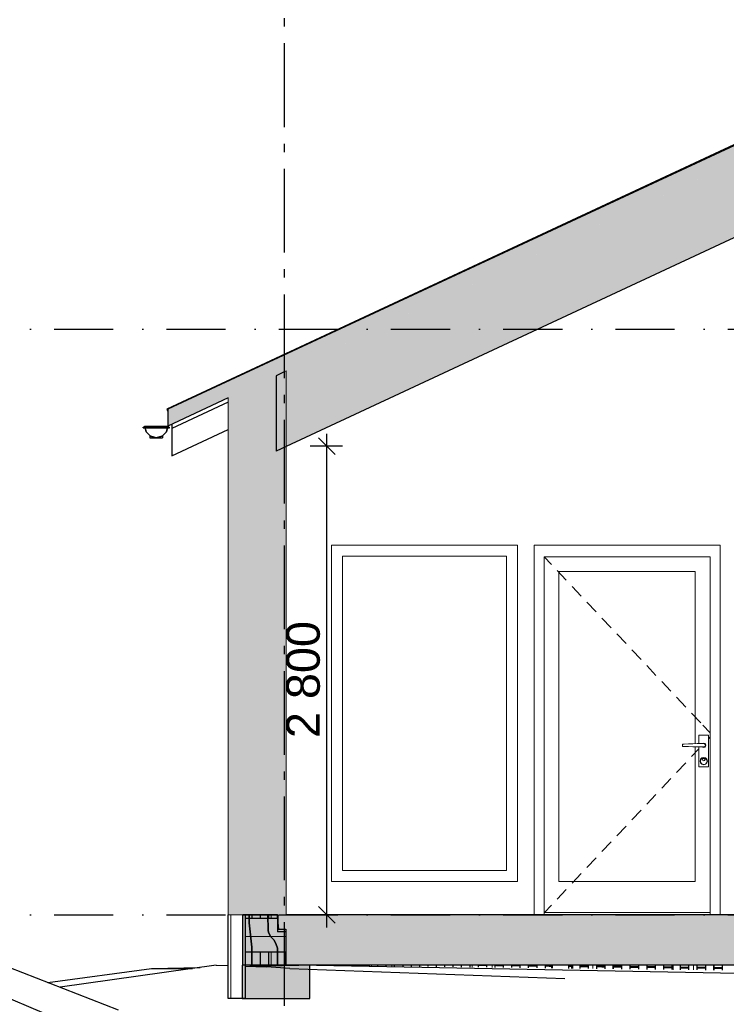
# Model space of a CAD drawing. Header units: millimetres. Extents: x 165469 to 203387225, y -6480348228 to 105421.
# Tile 51 of 67: x 203363577 to 203367795, y -6480307093 to -6480301211. Entities that reach past the tile are written whole.
import ezdxf
from ezdxf.enums import TextEntityAlignment as Align

# ---------------------------------------------------------------- set-up
doc = ezdxf.new("R2010")
doc.units = ezdxf.units.MM
doc.header["$LTSCALE"] = 0.5
doc.header["$MEASUREMENT"] = 0
for name, pattern in [('Akselinje', [1500, 1000, -200, 100, -200]), ('PLINE', [0]), ('Prikk & stiplet', [1340.555525, 705.555534, -352.777767, 0, -282.222223])]:
    doc.linetypes.add(name, pattern=pattern)
for name, color, linetype in [('0(Nye konstruksjoner)', 7, 'Continuous'), ('23-- Yttervegger (Skravur)(Nye konstruksjoner)', 7, 'Continuous'), ('23-- Yttervegger(Nye konstruksjoner)', 7, 'Continuous'), ('231- Bærende yttervegger(Nye konstruksjoner)', 7, 'Continuous'), ('25-- Dekker (Skravur)(Nye konstruksjoner)', 7, 'Continuous'), ('25-- Dekker(Nye konstruksjoner)', 7, 'Continuous'), ('251- Frittbærende dekker (Skravur)(Nye konstruksjoner)', 7, 'Continuous'), ('251- Frittbærende dekker(Nye konstruksjoner)', 7, 'Continuous'), ('26-- Yttertak (Skravur)(Nye konstruksjoner)', 7, 'Continuous'), ('26-- Yttertak(Nye konstruksjoner)', 7, 'Continuous'), ('269- Andre deler av yttertak(Nye konstruksjoner)', 7, 'Continuous'), ('711--_E__ Eksisterende terreng(Nye konstruksjoner)', 7, 'Continuous'), ('82-- Modullinjer(Nye konstruksjoner)', 7, 'Continuous'), ('842-M___1_100 Målsetting bygning(Nye konstruksjoner)', 7, 'Continuous')]:
    doc.layers.add(name, color=color, linetype=linetype)
for name, color, linetype, lineweight in [('234- Vinduer_ dører_ porter(Nye konstruksjoner)', 7, 'Continuous', 0), ('235- Utvendig kledning og overflate(Nye konstruksjoner)', 7, 'Continuous', 0), ('236- Innvendig kledning og overflate(Nye konstruksjoner)', 7, 'Continuous', 0), ('244- Vinduer_ dører_ foldevegger(Nye konstruksjoner)', 7, 'Continuous', 0)]:
    doc.layers.add(name, color=color, linetype=linetype, lineweight=lineweight)
doc.styles.add('GENERATED_STYLE_1', font='arial.ttf')
doc.styles.add('GENERATED_STYLE_2', font='arial.ttf')
doc.dimstyles.new('GENERATED_STYLE__1', dxfattribs={"dimtxt": 200, "dimasz": 95, "dimexe": 0.18, "dimexo": 1000, "dimgap": 0, "dimtad": 1, "dimdec": 0, "dimzin": 0, "dimdsep": 46, "dimtxsty": 'GENERATED_STYLE_1', "dimblk": 'ARROWHEAD_6', "dimblk1": 'ARROWHEAD_6', "dimblk2": 'ARROWHEAD_6', "dimcen": 0.09, "dimclrd": 256, "dimclre": 256, "dimclrt": 256, "dimadec": 1, "dimazin": 0, "dimtfac": 1, "dimtdec": 4, "dimtmove": 0, "dimatfit": 3, "dimfxl": 1, "dimtolj": 1, "dimtzin": 0, "dimarcsym": 0})

# ---------------------------------------------------------------- blocks, each defined once
blk = doc.blocks.new('*X173', base_point=(197219726.2, -6480347859.4))
at = {"layer": '235- Utvendig kledning og overflate(Nye konstruksjoner)', "linetype": 'PLINE'}
for p, q in [((203365166.5, -6480306688.7), (203364922.5, -6480306688.7)), ((203364922.5, -6480306688.7), (203365166.5, -6480306688.7))]:
    blk.add_line(p, q, dxfattribs=at)
blk = doc.blocks.new('*X174', base_point=(197219726.21492, -6480347859.375))
at = {"layer": '235- Utvendig kledning og overflate(Nye konstruksjoner)', "linetype": 'PLINE'}
for p, q in [((203364838.177726, -6480306559.375017), (203364838.177726, -6480307059.375)), ((203364838.177726, -6480307059.375), (203364838.177726, -6480306559.375017))]:
    blk.add_line(p, q, dxfattribs=at)
blk = doc.blocks.new('*X176', base_point=(197219726.2, -6480347859.4))
at = {"layer": '235- Utvendig kledning og overflate(Nye konstruksjoner)', "linetype": 'PLINE'}
for p, q in [((203366758.7, -6480306859.4), (203366758.7, -6480306877.2)), ((203366758.7, -6480306877.2), (203366758.7, -6480306859.4))]:
    blk.add_line(p, q, dxfattribs=at)
blk = doc.blocks.new('*X178', base_point=(197219726.21492, -6480347859.375))
at = {"layer": '235- Utvendig kledning og overflate(Nye konstruksjoner)', "linetype": 'PLINE'}
for p, q in [((203366398.584667, -6480306859.374948), (203366398.584667, -6480306872.627793)), ((203366398.584667, -6480306872.627793), (203366398.584667, -6480306859.374948))]:
    blk.add_line(p, q, dxfattribs=at)
blk = doc.blocks.new('*X181', base_point=(197219726.2, -6480347859.4))
at = {"layer": '235- Utvendig kledning og overflate(Nye konstruksjoner)', "linetype": 'PLINE'}
for p, q in [((203366278.6, -6480306859.4), (203366278.6, -6480306871.1)), ((203366278.6, -6480306871.1), (203366278.6, -6480306859.4))]:
    blk.add_line(p, q, dxfattribs=at)
blk = doc.blocks.new('*X186', base_point=(197219726.2, -6480347859.4))
at = {"layer": '235- Utvendig kledning og overflate(Nye konstruksjoner)', "linetype": 'PLINE'}
for p, q in [((203365798.4, -6480306859.4), (203365798.4, -6480306865.1)), ((203365798.4, -6480306865.1), (203365798.4, -6480306859.4))]:
    blk.add_line(p, q, dxfattribs=at)
blk = doc.blocks.new('*X187', base_point=(197219726.2, -6480347859.4))
at = {"layer": '235- Utvendig kledning og overflate(Nye konstruksjoner)', "linetype": 'PLINE'}
for p, q in [((203365678.4, -6480306859.4), (203365678.4, -6480306863.5)), ((203365678.4, -6480306863.5), (203365678.4, -6480306859.4))]:
    blk.add_line(p, q, dxfattribs=at)
blk = doc.blocks.new('*X191', base_point=(197219726.2, -6480347859.4))
at = {"layer": '235- Utvendig kledning og overflate(Nye konstruksjoner)', "linetype": 'PLINE'}
for p, q in [((203365198.3, -6480306859.4), (203365198.3, -6480306860.4)), ((203365198.3, -6480306860.4), (203365198.3, -6480306859.4))]:
    blk.add_line(p, q, dxfattribs=at)
blk = doc.blocks.new('*X192', base_point=(197219726.2, -6480347859.4))
at = {"layer": '235- Utvendig kledning og overflate(Nye konstruksjoner)', "linetype": 'PLINE'}
for p, q in [((203365078.2, -6480306559.4), (203365078.2, -6480306579.4)), ((203365078.2, -6480306579.4), (203365078.2, -6480306559.4))]:
    blk.add_line(p, q, dxfattribs=at)
blk = doc.blocks.new('*X193', base_point=(197219726.2, -6480347859.4))
at = {"layer": '235- Utvendig kledning og overflate(Nye konstruksjoner)', "linetype": 'PLINE'}
for p, q in [((203365078.2, -6480306779.4), (203365078.2, -6480306863.2)), ((203365078.2, -6480306863.2), (203365078.2, -6480306779.4))]:
    blk.add_line(p, q, dxfattribs=at)
blk = doc.blocks.new('*X221', base_point=(197219726.2, -6480347859.4))
at = {"layer": '235- Utvendig kledning og overflate(Nye konstruksjoner)', "linetype": 'PLINE'}
for p, q in [((203367718.9, -6480306859.4), (203367718.9, -6480306889.3)), ((203367718.9, -6480306889.3), (203367718.9, -6480306859.4))]:
    blk.add_line(p, q, dxfattribs=at)
blk = doc.blocks.new('*X222', base_point=(197219726.2, -6480347859.4))
at = {"layer": '235- Utvendig kledning og overflate(Nye konstruksjoner)', "linetype": 'PLINE'}
for p, q in [((203367598.9, -6480306859.4), (203367598.9, -6480306887.8)), ((203367598.9, -6480306887.8), (203367598.9, -6480306859.4))]:
    blk.add_line(p, q, dxfattribs=at)
blk = doc.blocks.new('*X223', base_point=(197219726.2, -6480347859.4))
at = {"layer": '235- Utvendig kledning og overflate(Nye konstruksjoner)', "linetype": 'PLINE'}
for p, q in [((203367478.9, -6480306859.4), (203367478.9, -6480306886.3)), ((203367478.9, -6480306886.3), (203367478.9, -6480306859.4))]:
    blk.add_line(p, q, dxfattribs=at)
blk = doc.blocks.new('*X227', base_point=(197219726.2, -6480347859.4))
at = {"layer": '235- Utvendig kledning og overflate(Nye konstruksjoner)', "linetype": 'PLINE'}
for p, q in [((203367118.8, -6480306859.4), (203367118.8, -6480306881.7)), ((203367118.8, -6480306881.7), (203367118.8, -6480306859.4))]:
    blk.add_line(p, q, dxfattribs=at)
blk = doc.blocks.new('*X228', base_point=(197219726.2, -6480347859.4))
at = {"layer": '235- Utvendig kledning og overflate(Nye konstruksjoner)', "linetype": 'PLINE'}
for p, q in [((203366998.7, -6480306859.4), (203366998.7, -6480306880.2)), ((203366998.7, -6480306880.2), (203366998.7, -6480306859.4))]:
    blk.add_line(p, q, dxfattribs=at)
blk = doc.blocks.new('*X229', base_point=(197219726.2, -6480347859.4))
at = {"layer": '235- Utvendig kledning og overflate(Nye konstruksjoner)', "linetype": 'PLINE'}
for p, q in [((203366878.7, -6480306859.4), (203366878.7, -6480306878.7)), ((203366878.7, -6480306878.7), (203366878.7, -6480306859.4))]:
    blk.add_line(p, q, dxfattribs=at)
blk = doc.blocks.new('Standard grid marker[12]_2', base_point=(203365155.5, -6480291402))
at = {"layer": '82-- Modullinjer(Nye konstruksjoner)', "linetype": 'Akselinje'}
blk.add_line((203365155.5, -6480291602), (203365155.5, -6480311159.4), dxfattribs=at)
at = {"layer": '82-- Modullinjer(Nye konstruksjoner)', "style": 'GENERATED_STYLE_2'}
for tag, p in [('AC_MarkerText_1_0', (203365155.5, -6480290727)), ('AC_MarkerText_1_1', (203365155.5, -6480311684.4))]:
    blk.add_attdef(tag, text='', height=350, rotation=360, dxfattribs=at).set_placement(p, align=Align.TOP_CENTER)
blk = doc.blocks.new('*D237', base_point=(197219726.2, -6480347859.4))
at = {"layer": '842-M___1_100 Målsetting bygning(Nye konstruksjoner)', "linetype": 'PLINE'}
for p, q in [((203365461.4, -6480303809.4), (203365361.4, -6480303709.4)), ((203365411.4, -6480303759.4), (203365411.4, -6480303684.4)), ((203365505.1, -6480303759.4), (203365311.4, -6480303759.4)), ((203365411.4, -6480306559.4), (203365411.4, -6480303759.4)), ((203365505.1, -6480306559.4), (203365311.4, -6480306559.4)), ((203365361.4, -6480306509.4), (203365461.4, -6480306609.4)), ((203365411.4, -6480306634.4), (203365411.4, -6480306559.4))]:
    blk.add_line(p, q, dxfattribs=at)
at = {"layer": '842-M___1_100 Målsetting bygning(Nye konstruksjoner)', "insert": (203365371.4, -6480305502.6), "char_height": 200, "attachment_point": 7, "rotation": 90, "style": 'GENERATED_STYLE_1'}
blk.add_mtext('\\A1;{\\pql;\\fArial|b0|i0|c0|p0;\\W1.000000;2\xa0800}', dxfattribs=at)
blk = doc.blocks.new('ARROWHEAD_6')
at = {"linetype": 'Continuous'}
for p, q in [((0, 0), (-1, 0)), ((-0.5, -0.5), (0.5, 0.5))]:
    blk.add_line(p, q, dxfattribs=at)

msp = doc.modelspace()

# ---------------------------------------------------------------- hatches: boundary and pattern name
at = {"layer": '23-- Yttervegger (Skravur)(Nye konstruksjoner)', "linetype": 'Continuous'}
for points in [[(203365107.5, -6480306559.4), (203365155.5, -6480306559.4), (203365155.5, -6480303315.4), (203365107.5, -6480303337.8)], [(203365168.5, -6480303309.4), (203365155.5, -6480303315.4), (203365155.5, -6480306559.4), (203365168.5, -6480306559.4)], [(203364909.5, -6480306559.4), (203365107.5, -6480306559.4), (203365107.5, -6480303337.8), (203364909.5, -6480303430.1)], [(203364877.5, -6480306559.4), (203364900.5, -6480306559.4), (203364900.5, -6480303434.3), (203364877.5, -6480303445.1)], [(203364900.5, -6480306559.4), (203364909.5, -6480306559.4), (203364909.5, -6480303430.1), (203364900.5, -6480303434.3)], [(203364822.5, -6480303470.7), (203364822.5, -6480306559.4), (203364841.5, -6480306559.4), (203364841.5, -6480303461.9)], [(203364841.5, -6480306559.4), (203364877.5, -6480306559.4), (203364877.5, -6480303445.1), (203364841.5, -6480303461.9)]]:
    msp.add_hatch(color=256, dxfattribs=at).paths.add_polyline_path(points)
at = {"layer": '25-- Dekker (Skravur)(Nye konstruksjoner)', "linetype": 'Continuous'}
for points in [[(203364947.9, -6480306607.4), (203364963.8, -6480306751.6), (203364963.8, -6480306859.4), (203364910, -6480306859.4), (203364910, -6480306559.4), (203364947.9, -6480306559.4)], [(203364947.9, -6480306607.4), (203364947.9, -6480306559.4), (203365059.5, -6480306559.4), (203365059.6, -6480306649.6), (203365062.2, -6480306664.5), (203365076.6, -6480306689.6), (203365096.8, -6480306709.8), (203365108.3, -6480306736.2), (203365115.6, -6480306757.9), (203365115.6, -6480306859.4), (203364963.8, -6480306859.4), (203364963.8, -6480306751.6)], [(203365166.8, -6480306859.4), (203365115.6, -6480306859.4), (203365115.6, -6480306757.9), (203365108.3, -6480306736.2), (203365096.8, -6480306709.8), (203365076.6, -6480306689.6), (203365062.2, -6480306664.5), (203365059.6, -6480306649.6), (203365059.5, -6480306559.4), (203365117.3, -6480306559.4), (203365117.3, -6480306607.4), (203365122.2, -6480306643.4), (203365166.8, -6480306643.4)], [(203365310, -6480306859.4), (203364904.6, -6480306859.4), (203364904.6, -6480307059.4), (203365310, -6480307059.4)]]:
    msp.add_hatch(color=256, dxfattribs=at).paths.add_polyline_path(points)
at = {"layer": '251- Frittbærende dekker (Skravur)(Nye konstruksjoner)', "linetype": 'Continuous'}
for points in [[(203370418.5, -6480306559.4), (203365115.5, -6480306559.4), (203365115.5, -6480306659.4), (203370418.5, -6480306659.4)], [(203370322.5, -6480306659.4), (203365166.5, -6480306659.4), (203365166.5, -6480306859.4), (203370322.5, -6480306859.4)]]:
    msp.add_hatch(color=256, dxfattribs=at).paths.add_polyline_path(points)
at = {"layer": '26-- Yttertak (Skravur)(Nye konstruksjoner)', "linetype": 'Continuous'}
for points in [[(203364462.5, -6480303638.6), (203372705.5, -6480299794.8), (203372705.5, -6480299694.8), (203364462.5, -6480303538.6)], [(203365168.5, -6480303309.4), (203365168.5, -6480303759.4), (203372705.5, -6480300244.8), (203372705.5, -6480299794.8)]]:
    msp.add_hatch(color=256, dxfattribs=at).paths.add_polyline_path(points)
at = {"layer": '711--_E__ Eksisterende terreng(Nye konstruksjoner)', "linetype": 'Continuous'}
for points in [[(203365951.2, -6480306859.4), (203365963.5, -6480306859.5), (203365963.5, -6480306859.4)], [(203365951.2, -6480306859.4), (203365963.5, -6480306859.5), (203365963.5, -6480306859.4)], [(203366063.5, -6480306860.8), (203366063.5, -6480306859.4), (203366013.5, -6480306859.4), (203366013.5, -6480306860.2)], [(203366063.5, -6480306860.8), (203366063.5, -6480306859.4), (203366013.5, -6480306859.4), (203366013.5, -6480306860.2)], [(203366163.5, -6480306862.1), (203366163.5, -6480306859.4), (203366113.5, -6480306859.4), (203366113.5, -6480306861.4)], [(203366163.5, -6480306862.1), (203366163.5, -6480306859.4), (203366113.5, -6480306859.4), (203366113.5, -6480306861.4)], [(203366263.5, -6480306863.3), (203366263.5, -6480306859.4), (203366213.5, -6480306859.4), (203366213.5, -6480306862.7)], [(203366263.5, -6480306863.3), (203366263.5, -6480306859.4), (203366213.5, -6480306859.4), (203366213.5, -6480306862.7)], [(203366363.5, -6480306864.6), (203366363.5, -6480306859.4), (203366313.5, -6480306859.4), (203366313.5, -6480306863.9)], [(203366363.5, -6480306864.6), (203366363.5, -6480306859.4), (203366313.5, -6480306859.4), (203366313.5, -6480306863.9)], [(203366463.5, -6480306865.8), (203366463.5, -6480306859.4), (203366413.5, -6480306859.4), (203366413.5, -6480306865.2)], [(203366463.5, -6480306865.8), (203366463.5, -6480306859.4), (203366413.5, -6480306859.4), (203366413.5, -6480306865.2)], [(203366513.5, -6480306859.4), (203366513.5, -6480306866.5), (203366563.5, -6480306867.1), (203366563.5, -6480306859.4)], [(203366513.5, -6480306859.4), (203366513.5, -6480306866.5), (203366563.5, -6480306867.1), (203366563.5, -6480306859.4)], [(203366613.5, -6480306867.7), (203366663.5, -6480306868.4), (203366663.5, -6480306859.4), (203366613.5, -6480306859.4)], [(203366613.5, -6480306867.7), (203366663.5, -6480306868.4), (203366663.5, -6480306859.4), (203366613.5, -6480306859.4)], [(203366713.5, -6480306859.8), (203366713.5, -6480306869), (203366754.5, -6480306869.5), (203366754.5, -6480306860.4)], [(203366713.5, -6480306859.8), (203366713.5, -6480306869), (203366754.5, -6480306869.5), (203366754.5, -6480306860.4)], [(203366854.5, -6480306861.6), (203366854.5, -6480306870.8), (203366870.5, -6480306871), (203366870.5, -6480306861.8)], [(203366854.5, -6480306861.6), (203366854.5, -6480306870.8), (203366870.5, -6480306871), (203366870.5, -6480306861.8)], [(203366920.5, -6480306862.4), (203366920.5, -6480306871.6), (203366970.5, -6480306872.2), (203366970.5, -6480306863.1)], [(203366920.5, -6480306862.4), (203366920.5, -6480306871.6), (203366970.5, -6480306872.2), (203366970.5, -6480306863.1)], [(203367020.5, -6480306872.9), (203367070.5, -6480306873.5), (203367070.5, -6480306864.3), (203367020.5, -6480306863.7)], [(203367020.5, -6480306872.9), (203367070.5, -6480306873.5), (203367070.5, -6480306864.3), (203367020.5, -6480306863.7)], [(203367120.5, -6480306865), (203367120.5, -6480306874.1), (203367170.5, -6480306874.8), (203367170.5, -6480306865.6)], [(203367120.5, -6480306865), (203367120.5, -6480306874.1), (203367170.5, -6480306874.8), (203367170.5, -6480306865.6)], [(203367220.5, -6480306875.4), (203367270.5, -6480306876), (203367270.5, -6480306866.9), (203367220.5, -6480306866.2)], [(203367220.5, -6480306875.4), (203367270.5, -6480306876), (203367270.5, -6480306866.9), (203367220.5, -6480306866.2)], [(203367320.5, -6480306867.5), (203367320.5, -6480306876.7), (203367370.5, -6480306877.3), (203367370.5, -6480306868.1)], [(203367320.5, -6480306867.5), (203367320.5, -6480306876.7), (203367370.5, -6480306877.3), (203367370.5, -6480306868.1)], [(203367420.5, -6480306868.8), (203367420.5, -6480306877.9), (203367470.5, -6480306878.5), (203367470.5, -6480306869.4)], [(203367420.5, -6480306868.8), (203367420.5, -6480306877.9), (203367470.5, -6480306878.5), (203367470.5, -6480306869.4)], [(203367570.5, -6480306879.8), (203367570.5, -6480306870.7), (203367520.5, -6480306870), (203367520.5, -6480306879.2)], [(203367570.5, -6480306879.8), (203367570.5, -6480306870.7), (203367520.5, -6480306870), (203367520.5, -6480306879.2)], [(203367670.5, -6480306881.1), (203367670.5, -6480306871.9), (203367620.5, -6480306871.3), (203367620.5, -6480306880.4)], [(203367670.5, -6480306881.1), (203367670.5, -6480306871.9), (203367620.5, -6480306871.3), (203367620.5, -6480306880.4)], [(203367720.5, -6480306872.5), (203367720.5, -6480306881.7), (203367770.5, -6480306882.3), (203367770.5, -6480306873.2)], [(203367720.5, -6480306872.5), (203367720.5, -6480306881.7), (203367770.5, -6480306882.3), (203367770.5, -6480306873.2)]]:
    msp.add_hatch(color=256, dxfattribs=at).paths.add_polyline_path(points)

# ---------------------------------------------------------------- linework, layer by layer
at = {"linetype": 'Prikk & stiplet'}
for p, q in [((203360430.6, -6480303059.4), (203385088.5, -6480303059.4)), ((203360430.6, -6480306559.4), (203385088.5, -6480306559.4))]:
    msp.add_line(p, q, dxfattribs=at)
at = {"layer": '0(Nye konstruksjoner)', "linetype": 'PLINE'}
for p, q in [((203364314.7, -6480303650.1), (203364314.7, -6480303646.1)), ((203364314.7, -6480303646.1), (203364324.6, -6480303646.1)), ((203364314.7, -6480303650.1), (203364325.6, -6480303650.1)), ((203364322.5, -6480303638.6), (203364322.7, -6480303638.6)), ((203364322.5, -6480303638.6), (203364331.9, -6480303673.6)), ((203364324.7, -6480303646.1), (203364322.7, -6480303638.6)), ((203364322.7, -6480303638.6), (203364392.7, -6480303638.6)), ((203364324.6, -6480303646.1), (203364460.5, -6480303646.1)), ((203364325.6, -6480303650.1), (203364459.5, -6480303650.1)), ((203364332, -6480303673.6), (203364325.7, -6480303650.1)), ((203364331.9, -6480303673.6), (203364332, -6480303673.6)), ((203364331.9, -6480303673.6), (203364357.5, -6480303699.2)), ((203364357.7, -6480303699.2), (203364332, -6480303673.6)), ((203364392.7, -6480303638.6), (203364462.5, -6480303638.6)), ((203364427.5, -6480303699.2), (203364453.2, -6480303673.6)), ((203364453.3, -6480303673.6), (203364430.1, -6480303696.7)), ((203364453.2, -6480303673.6), (203364462.5, -6480303638.6)), ((203364453.2, -6480303673.6), (203364453.3, -6480303673.6)), ((203364459.6, -6480303650.1), (203364453.3, -6480303673.6)), ((203364459.5, -6480303650.1), (203364470.7, -6480303650.1)), ((203364460.5, -6480303646.1), (203364470.7, -6480303646.1)), ((203364462.7, -6480303638.6), (203364460.7, -6480303646.1)), ((203364462.5, -6480303638.6), (203364462.7, -6480303638.6)), ((203364470.7, -6480303650.1), (203364470.7, -6480303646.1)), ((203364355.1, -6480303696.7), (203364355.1, -6480303708.6)), ((203364357.6, -6480303699.2), (203364355.1, -6480303696.7)), ((203364355.1, -6480303708.6), (203364360.2, -6480303708.6)), ((203364357.5, -6480303699.2), (203364357.6, -6480303699.2)), ((203364357.5, -6480303699.2), (203364392.5, -6480303708.6)), ((203364357.6, -6480303699.2), (203364357.6, -6480303699.2)), ((203364360.2, -6480303699.9), (203364357.6, -6480303699.2)), ((203364373.9, -6480303703.6), (203364360.2, -6480303699.9)), ((203364360.2, -6480303708.6), (203364373.9, -6480303708.6)), ((203364392.6, -6480303708.6), (203364373.9, -6480303703.6)), ((203364373.9, -6480303708.6), (203364392.5, -6480303708.6)), ((203364392.5, -6480303708.6), (203364427.5, -6480303699.2)), ((203364392.5, -6480303708.6), (203364392.6, -6480303708.6)), ((203364411.4, -6480303703.6), (203364392.6, -6480303708.6)), ((203364392.6, -6480303708.6), (203364392.6, -6480303708.6)), ((203364392.6, -6480303708.6), (203364411.4, -6480303708.6)), ((203364392.6, -6480303708.6), (203364392.6, -6480303708.6)), ((203364425.1, -6480303699.9), (203364411.4, -6480303703.6)), ((203364411.4, -6480303708.6), (203364425.1, -6480303708.6)), ((203364427.6, -6480303699.2), (203364425.1, -6480303699.9)), ((203364425.1, -6480303708.6), (203364430.1, -6480303708.6)), ((203364427.5, -6480303699.2), (203364427.6, -6480303699.2)), ((203364430.1, -6480303696.7), (203364427.6, -6480303699.2)), ((203364430.1, -6480303696.7), (203364430.1, -6480303708.6))]:
    msp.add_line(p, q, dxfattribs=at)
at = {"layer": '23-- Yttervegger(Nye konstruksjoner)', "linetype": 'PLINE', "flags": 128}
for points in [[(203365155.5, -6480303315.4), (203365107.5, -6480303337.8), (203365107.4, -6480303337.8)], [(203365115.5, -6480306559.4), (203365107.5, -6480306559.4), (203364909.5, -6480306559.4)]]:
    msp.add_lwpolyline(points, dxfattribs=at)
at = {"layer": '231- Bærende yttervegger(Nye konstruksjoner)', "linetype": 'PLINE'}
for p, q in [((203364822.5, -6480307059.4), (203364822.5, -6480306559.4)), ((203364922.5, -6480306559.4), (203364922.5, -6480307059.4)), ((203364963.5, -6480306559.4), (203364963.5, -6480306579.4)), ((203365013.5, -6480306559.4), (203365013.5, -6480306579.4)), ((203365063.5, -6480306559.4), (203365063.5, -6480306579.4)), ((203365113.5, -6480306559.4), (203365113.5, -6480306579.4)), ((203364963.5, -6480306779.4), (203364963.5, -6480306865.8)), ((203365013.5, -6480306779.4), (203365013.5, -6480306864.6)), ((203365063.5, -6480306779.4), (203365063.5, -6480306863.5)), ((203365113.5, -6480306779.4), (203365113.5, -6480306862.4)), ((203365163.5, -6480306779.4), (203365163.5, -6480306861.2)), ((203365213.5, -6480306859.4), (203365213.5, -6480306860.1)), ((203365363.5, -6480306859.4), (203365363.5, -6480306859.6)), ((203365413.5, -6480306859.4), (203365413.5, -6480306860.2)), ((203365463.5, -6480306859.4), (203365463.5, -6480306860.8)), ((203365513.5, -6480306859.4), (203365513.5, -6480306861.5)), ((203365563.5, -6480306859.4), (203365563.5, -6480306862.1)), ((203365613.5, -6480306859.4), (203365613.5, -6480306862.7)), ((203365663.5, -6480306859.4), (203365663.5, -6480306863.4)), ((203365713.5, -6480306859.4), (203365713.5, -6480306864)), ((203365763.5, -6480306859.4), (203365763.5, -6480306864.6)), ((203365813.5, -6480306859.4), (203365813.5, -6480306865.2)), ((203365863.5, -6480306859.4), (203365863.5, -6480306865.9)), ((203365913.5, -6480306859.4), (203365913.5, -6480306866.5)), ((203365963.5, -6480306859.4), (203365963.5, -6480306867.1)), ((203366013.5, -6480306859.4), (203366013.5, -6480306867.8)), ((203366063.5, -6480306859.4), (203366063.5, -6480306868.4)), ((203366113.5, -6480306859.4), (203366113.5, -6480306869)), ((203366163.5, -6480306859.4), (203366163.5, -6480306869.7)), ((203366213.5, -6480306859.4), (203366213.5, -6480306870.3)), ((203366263.5, -6480306859.4), (203366263.5, -6480306870.9)), ((203366313.5, -6480306859.4), (203366313.5, -6480306871.6)), ((203366363.5, -6480306859.4), (203366363.5, -6480306872.2)), ((203366413.5, -6480306859.4), (203366413.5, -6480306872.8)), ((203366463.5, -6480306859.4), (203366463.5, -6480306873.4)), ((203366513.5, -6480306859.4), (203366513.5, -6480306874.1)), ((203366563.5, -6480306859.4), (203366563.5, -6480306874.7)), ((203366613.5, -6480306859.4), (203366613.5, -6480306875.3)), ((203366663.5, -6480306859.4), (203366663.5, -6480306876)), ((203366713.5, -6480306859.4), (203366713.5, -6480306876.6)), ((203366754.5, -6480306877.1), (203366754.5, -6480306859.4)), ((203366854.5, -6480306878.4), (203366854.5, -6480306859.4)), ((203366870.5, -6480306859.4), (203366870.5, -6480306878.6)), ((203366920.5, -6480306859.4), (203366920.5, -6480306879.2)), ((203366970.5, -6480306859.4), (203366970.5, -6480306879.8)), ((203367020.5, -6480306859.4), (203367020.5, -6480306880.5)), ((203367070.5, -6480306859.4), (203367070.5, -6480306881.1)), ((203367120.5, -6480306859.4), (203367120.5, -6480306881.7)), ((203367170.5, -6480306859.4), (203367170.5, -6480306882.4)), ((203367220.5, -6480306859.4), (203367220.5, -6480306883)), ((203367270.5, -6480306859.4), (203367270.5, -6480306883.6)), ((203367320.5, -6480306859.4), (203367320.5, -6480306884.3)), ((203367370.5, -6480306859.4), (203367370.5, -6480306884.9)), ((203367420.5, -6480306859.4), (203367420.5, -6480306885.5)), ((203367470.5, -6480306859.4), (203367470.5, -6480306886.2)), ((203367520.5, -6480306859.4), (203367520.5, -6480306886.8)), ((203367570.5, -6480306859.4), (203367570.5, -6480306887.4)), ((203367620.5, -6480306859.4), (203367620.5, -6480306888)), ((203367670.5, -6480306859.4), (203367670.5, -6480306888.7)), ((203367720.5, -6480306859.4), (203367720.5, -6480306889.3)), ((203367770.5, -6480306859.4), (203367770.5, -6480306889.9)), ((203364922.5, -6480307059.4), (203364822.5, -6480307059.4))]:
    msp.add_line(p, q, dxfattribs=at)
at = {"layer": '234- Vinduer_ dører_ porter(Nye konstruksjoner)', "linetype": 'PLINE'}
for p, q in [((203365504.5, -6480304415.4), (203365504.5, -6480306293.4)), ((203366482.5, -6480304415.4), (203365504.5, -6480304415.4)), ((203366482.5, -6480306293.4), (203366482.5, -6480304415.4)), ((203366708.5, -6480304420.1), (203366751.3, -6480304465.6)), ((203366785.6, -6480304502), (203366840.5, -6480304560.2)), ((203366874.8, -6480304596.6), (203366929.6, -6480304654.8)), ((203366963.9, -6480304691.2), (203367018.8, -6480304749.4)), ((203367053.1, -6480304785.8), (203367108, -6480304844)), ((203367142.2, -6480304880.4), (203367197.1, -6480304938.6)), ((203367231.4, -6480304975), (203367286.3, -6480305033.3)), ((203367320.6, -6480305069.6), (203367375.4, -6480305127.9)), ((203367409.7, -6480305164.2), (203367464.6, -6480305222.5)), ((203367498.9, -6480305258.9), (203367553.7, -6480305317.1)), ((203367588, -6480305353.5), (203367642.9, -6480305411.7)), ((203367655.6, -6480305425.2), (203367698.5, -6480305470.6)), ((203367689, -6480305506.2), (203367698.5, -6480305496.1)), ((203367588, -6480305613.3), (203367632, -6480305566.7)), ((203367498.9, -6480305707.9), (203367553.7, -6480305649.7)), ((203367409.7, -6480305802.5), (203367464.6, -6480305744.3)), ((203367320.6, -6480305897.1), (203367375.4, -6480305838.9)), ((203367231.4, -6480305991.7), (203367286.3, -6480305933.5)), ((203367142.2, -6480306086.3), (203367197.1, -6480306028.1)), ((203367053.1, -6480306180.9), (203367108, -6480306122.7)), ((203366963.9, -6480306275.5), (203367018.8, -6480306217.3)), ((203365504.5, -6480306293.4), (203366482.5, -6480306293.4)), ((203366874.8, -6480306370.2), (203366929.6, -6480306311.9)), ((203366785.6, -6480306464.8), (203366840.5, -6480306406.5)), ((203366709.7, -6480306545.4), (203366751.3, -6480306501.2))]:
    msp.add_line(p, q, dxfattribs=at)
at = {"layer": '235- Utvendig kledning og overflate(Nye konstruksjoner)', "linetype": 'PLINE'}
msp.add_line((203364822.5, -6480303470.7), (203364822.5, -6480306559.4), dxfattribs=at)
at = {"layer": '235- Utvendig kledning og overflate(Nye konstruksjoner)', "linetype": 'PLINE', "flags": 128}
msp.add_lwpolyline([(203364909.5, -6480306559.4), (203364900.5, -6480306559.4), (203364877.5, -6480306559.4), (203364841.5, -6480306559.4), (203364822.5, -6480306559.4)], dxfattribs=at)
at = {"layer": '236- Innvendig kledning og overflate(Nye konstruksjoner)', "linetype": 'PLINE'}
for q in [(203365155.5, -6480303315.4), (203365168.5, -6480306559.4)]:
    msp.add_line((203365168.5, -6480303309.4), q, dxfattribs=at)
at = {"layer": '244- Vinduer_ dører_ foldevegger(Nye konstruksjoner)', "linetype": 'PLINE'}
for p, q in [((203365438.5, -6480304349.4), (203366548.5, -6480304349.4)), ((203365438.5, -6480306359.4), (203365438.5, -6480304349.4)), ((203366548.5, -6480304349.4), (203366548.5, -6480306359.4)), ((203366648.5, -6480306559.4), (203366648.5, -6480304349.4)), ((203366648.5, -6480304349.4), (203367758.5, -6480304349.4)), ((203367758.5, -6480304349.4), (203367758.5, -6480306559.4)), ((203366708.5, -6480304419.4), (203366708.5, -6480306545.4)), ((203367698.5, -6480304419.4), (203366708.5, -6480304419.4)), ((203367698.5, -6480306545.4), (203367698.5, -6480304419.4)), ((203366796.5, -6480306359.4), (203366796.5, -6480304507.4)), ((203366796.5, -6480304507.4), (203367610.5, -6480304507.4)), ((203367610.5, -6480304507.4), (203367610.5, -6480305536.1)), ((203367689, -6480305485.4), (203367632, -6480305485.4)), ((203367632, -6480305485.4), (203367632, -6480305535.5)), ((203367689, -6480305675.4), (203367689, -6480305485.4)), ((203367543.1, -6480305538.1), (203367535, -6480305538.4)), ((203367535, -6480305538.4), (203367535, -6480305552.4)), ((203367535, -6480305552.4), (203367543.1, -6480305552.6)), ((203367569, -6480305537.3), (203367543.1, -6480305538.1)), ((203367543.1, -6480305552.6), (203367569, -6480305553.4)), ((203367595.4, -6480305536.6), (203367569, -6480305537.3)), ((203367569, -6480305553.4), (203367595.4, -6480305554.2)), ((203367622.1, -6480305535.8), (203367595.4, -6480305536.6)), ((203367595.4, -6480305554.2), (203367622.1, -6480305555)), ((203367610.5, -6480305554.6), (203367610.5, -6480306359.4)), ((203367635.5, -6480305535.4), (203367622.1, -6480305535.8)), ((203367622.1, -6480305555), (203367635.5, -6480305555.4)), ((203367632, -6480305555.3), (203367632, -6480305675.4)), ((203367660.5, -6480305535.4), (203367635.5, -6480305535.4)), ((203367635.5, -6480305555.4), (203367660.5, -6480305555.4)), ((203367654, -6480305534.1), (203367652.7, -6480305535.4)), ((203367652.7, -6480305555.4), (203367654, -6480305556.6)), ((203367660.5, -6480305532.4), (203367654, -6480305534.1)), ((203367654, -6480305556.6), (203367660.5, -6480305558.4)), ((203367654.5, -6480305535), (203367654.1, -6480305535.4)), ((203367654.1, -6480305555.4), (203367654.5, -6480305555.8)), ((203367660.5, -6480305533.4), (203367654.5, -6480305535)), ((203367654.5, -6480305555.8), (203367660.5, -6480305557.4)), ((203367667, -6480305534.1), (203367660.5, -6480305532.4)), ((203367666.5, -6480305535), (203367660.5, -6480305533.4)), ((203367665.5, -6480305536.7), (203367660.5, -6480305535.4)), ((203367660.5, -6480305555.4), (203367665.5, -6480305554)), ((203367660.5, -6480305557.4), (203367666.5, -6480305555.8)), ((203367660.5, -6480305558.4), (203367667, -6480305556.6)), ((203367669.1, -6480305540.4), (203367665.5, -6480305536.7)), ((203367665.5, -6480305554), (203367669.1, -6480305550.4)), ((203367670.9, -6480305539.4), (203367666.5, -6480305535)), ((203367666.5, -6480305555.8), (203367670.9, -6480305551.4)), ((203367671.7, -6480305538.9), (203367667, -6480305534.1)), ((203367667, -6480305556.6), (203367671.7, -6480305551.9)), ((203367670.5, -6480305545.4), (203367669.1, -6480305540.4)), ((203367669.1, -6480305550.4), (203367670.5, -6480305545.4)), ((203367672.5, -6480305545.4), (203367670.9, -6480305539.4)), ((203367670.9, -6480305551.4), (203367672.5, -6480305545.4)), ((203367673.5, -6480305545.4), (203367671.7, -6480305538.9)), ((203367671.7, -6480305551.9), (203367673.5, -6480305545.4)), ((203367660.5, -6480305618.4), (203367649.5, -6480305621.3)), ((203367671.5, -6480305621.3), (203367660.5, -6480305618.4)), ((203367632, -6480305675.4), (203367689, -6480305675.4)), ((203367641.4, -6480305629.4), (203367638.5, -6480305640.4)), ((203367638.5, -6480305640.4), (203367641.4, -6480305651.4)), ((203367643.1, -6480305630.4), (203367640.5, -6480305640.4)), ((203367640.5, -6480305640.4), (203367643.1, -6480305650.4)), ((203367649.5, -6480305621.3), (203367641.4, -6480305629.4)), ((203367641.4, -6480305651.4), (203367649.5, -6480305659.4)), ((203367650.5, -6480305623.1), (203367643.1, -6480305630.4)), ((203367643.1, -6480305650.4), (203367650.5, -6480305657.7)), ((203367649.5, -6480305659.4), (203367660.5, -6480305662.4)), ((203367660.5, -6480305620.4), (203367650.5, -6480305623.1)), ((203367650.5, -6480305657.7), (203367660.5, -6480305660.4)), ((203367654.8, -6480305625.7), (203367652.5, -6480305631.4)), ((203367652.5, -6480305631.4), (203367654.8, -6480305637)), ((203367655.5, -6480305626.4), (203367653.5, -6480305631.4)), ((203367653.5, -6480305631.4), (203367655.5, -6480305636.3)), ((203367660.5, -6480305623.4), (203367654.8, -6480305625.7)), ((203367654.8, -6480305637), (203367660.5, -6480305639.4)), ((203367660.5, -6480305624.4), (203367655.5, -6480305626.4)), ((203367655.5, -6480305636.3), (203367660.5, -6480305638.4)), ((203367670.5, -6480305623.1), (203367660.5, -6480305620.4)), ((203367666.1, -6480305625.7), (203367660.5, -6480305623.4)), ((203367665.4, -6480305626.4), (203367660.5, -6480305624.4)), ((203367660.5, -6480305638.4), (203367665.4, -6480305636.3)), ((203367660.5, -6480305639.4), (203367666.1, -6480305637)), ((203367660.5, -6480305660.4), (203367670.5, -6480305657.7)), ((203367660.5, -6480305662.4), (203367671.5, -6480305659.4)), ((203367667.5, -6480305631.4), (203367665.4, -6480305626.4)), ((203367665.4, -6480305636.3), (203367667.5, -6480305631.4)), ((203367668.5, -6480305631.4), (203367666.1, -6480305625.7)), ((203367666.1, -6480305637), (203367668.5, -6480305631.4)), ((203367677.8, -6480305630.4), (203367670.5, -6480305623.1)), ((203367670.5, -6480305657.7), (203367677.8, -6480305650.4)), ((203367679.5, -6480305629.4), (203367671.5, -6480305621.3)), ((203367671.5, -6480305659.4), (203367679.5, -6480305651.4)), ((203367680.5, -6480305640.4), (203367677.8, -6480305630.4)), ((203367677.8, -6480305650.4), (203367680.5, -6480305640.4)), ((203367682.5, -6480305640.4), (203367679.5, -6480305629.4)), ((203367679.5, -6480305651.4), (203367682.5, -6480305640.4)), ((203366548.5, -6480306359.4), (203365438.5, -6480306359.4)), ((203367610.5, -6480306359.4), (203366796.5, -6480306359.4)), ((203366708.5, -6480306545.4), (203367698.5, -6480306545.4)), ((203366708.5, -6480306559.4), (203366708.5, -6480306545.4)), ((203367698.5, -6480306559.4), (203367698.5, -6480306545.4))]:
    msp.add_line(p, q, dxfattribs=at)
at = {"layer": '25-- Dekker (Skravur)(Nye konstruksjoner)', "linetype": 'PLINE', "flags": 128}
for points in [[(203364947.9, -6480306607.4), (203364963.8, -6480306751.6), (203364963.8, -6480306859.4), (203364910, -6480306859.4), (203364910, -6480306559.4), (203364947.9, -6480306559.4)], [(203364947.9, -6480306607.4), (203364947.9, -6480306559.4), (203365059.5, -6480306559.4), (203365059.6, -6480306649.6), (203365062.2, -6480306664.5), (203365076.6, -6480306689.6), (203365096.8, -6480306709.8), (203365108.3, -6480306736.2), (203365115.6, -6480306757.9), (203365115.6, -6480306859.4), (203364963.8, -6480306859.4), (203364963.8, -6480306751.6)], [(203365166.8, -6480306859.4), (203365115.6, -6480306859.4), (203365115.6, -6480306757.9), (203365108.3, -6480306736.2), (203365096.8, -6480306709.8), (203365076.6, -6480306689.6), (203365062.2, -6480306664.5), (203365059.6, -6480306649.6), (203365059.5, -6480306559.4), (203365117.3, -6480306559.4), (203365117.3, -6480306607.4), (203365122.2, -6480306643.4), (203365166.8, -6480306643.4)], [(203365310, -6480306859.4), (203364904.6, -6480306859.4), (203364904.6, -6480307059.4), (203365310, -6480307059.4)]]:
    msp.add_lwpolyline(points, close=True, dxfattribs=at)
at = {"layer": '25-- Dekker(Nye konstruksjoner)', "linetype": 'PLINE'}
for p, q in [((203364922.5, -6480306579.4), (203365115.5, -6480306579.4)), ((203364922.5, -6480306779.4), (203365166.5, -6480306779.4))]:
    msp.add_line(p, q, dxfattribs=at)
at = {"layer": '251- Frittbærende dekker(Nye konstruksjoner)', "linetype": 'PLINE'}
for p, q in [((203365115.5, -6480306559.4), (203365115.5, -6480306659.4)), ((203370418.5, -6480306559.4), (203365168.5, -6480306559.4)), ((203365166.5, -6480306659.4), (203365115.5, -6480306659.4)), ((203365166.5, -6480306659.4), (203365166.5, -6480306859.4)), ((203370322.5, -6480306859.4), (203365166.5, -6480306859.4))]:
    msp.add_line(p, q, dxfattribs=at)
at = {"layer": '26-- Yttertak(Nye konstruksjoner)', "linetype": 'PLINE'}
for p, q in [((203372705.5, -6480299694.8), (203364462.5, -6480303538.6)), ((203370418.5, -6480301311.3), (203365107.4, -6480303787.8)), ((203365107.4, -6480303337.8), (203365107.4, -6480303787.8)), ((203364822.5, -6480303470.7), (203364462.5, -6480303638.6)), ((203364462.5, -6480303538.6), (203364462.5, -6480303638.6))]:
    msp.add_line(p, q, dxfattribs=at)
at = {"layer": '269- Andre deler av yttertak(Nye konstruksjoner)', "linetype": 'PLINE'}
for p, q in [((203372727.7, -6480299679.3), (203364455.4, -6480303536.7)), ((203364822.5, -6480303495.8), (203364484.7, -6480303653.3)), ((203364455.4, -6480303536.7), (203364462.5, -6480303552)), ((203364484.7, -6480303628.2), (203364484.7, -6480303653.3)), ((203364484.7, -6480303653.3), (203364484.7, -6480303816.6)), ((203364484.7, -6480303816.6), (203364822.5, -6480303659.1))]:
    msp.add_line(p, q, dxfattribs=at)
at = {"layer": '711--_E__ Eksisterende terreng(Nye konstruksjoner)', "linetype": 'PLINE'}
for p, q in [((203364320.3, -6480307399.4), (203363069, -6480306870.6)), ((203363745.3, -6480306963), (203364363.6, -6480306879.4)), ((203364749.3, -6480306859.4), (203363818.3, -6480306991.5)), ((203364363.6, -6480306879.4), (203364655.1, -6480306872.8)), ((203364363.6, -6480306879.4), (203364608.4, -6480306879.4)), ((203364749.3, -6480306859.4), (203364822.5, -6480306861.8)), ((203364922.5, -6480306865.1), (203365050.7, -6480306869.4)), ((203364950.5, -6480306866.1), (203365244.5, -6480306859.4)), ((203365189.8, -6480306879.4), (203365050.7, -6480306869.4)), ((203365189.8, -6480306879.4), (203366831.8, -6480306939.4)), ((203367866.3, -6480306909.4), (203365244.5, -6480306859.4)), ((203366713.5, -6480306859.8), (203366754.5, -6480306860.4)), ((203366854.5, -6480306861.6), (203366870.5, -6480306861.8)), ((203366920.5, -6480306862.4), (203366970.5, -6480306863.1)), ((203367020.5, -6480306863.7), (203367070.5, -6480306864.3)), ((203367120.5, -6480306865), (203367170.5, -6480306865.6)), ((203367220.5, -6480306866.2), (203367270.5, -6480306866.9)), ((203367320.5, -6480306867.5), (203367370.5, -6480306868.1)), ((203367420.5, -6480306868.8), (203367470.5, -6480306869.4)), ((203367520.5, -6480306870), (203367570.5, -6480306870.7)), ((203367620.5, -6480306871.3), (203367670.5, -6480306871.9)), ((203367720.5, -6480306872.5), (203367770.5, -6480306873.2))]:
    msp.add_line(p, q, dxfattribs=at)
at = {"layer": '711--_E__ Eksisterende terreng(Nye konstruksjoner)', "linetype": 'PLINE', "flags": 128}
msp.add_lwpolyline([(203361830.9, -6480307185.4), (203362369.8, -6480306998.9), (203362736.6, -6480306869.6), (203363512.7, -6480306872), (203364164.5, -6480307126.9)], dxfattribs=at)

# ---------------------------------------------------------------- block references
at = {"layer": '231- Bærende yttervegger(Nye konstruksjoner)'}
for name in ['*X174', '*X192', '*X193', '*X191', '*X187', '*X186', '*X181', '*X178', '*X176', '*X229', '*X228', '*X227', '*X223', '*X222', '*X221']:
    msp.add_blockref(name, (197219726.2, -6480347859.4), dxfattribs=at)
at = {"layer": '25-- Dekker(Nye konstruksjoner)'}
msp.add_blockref('*X173', (197219726.2, -6480347859.4), dxfattribs=at)
at = {"layer": '82-- Modullinjer(Nye konstruksjoner)', "linetype": 'PLINE'}
msp.add_blockref('Standard grid marker[12]_2', (203365155.5, -6480291402), dxfattribs=at)

# ---------------------------------------------------------------- dimensions: what is measured, and where the dimension line sits
at = {"layer": '842-M___1_100 Målsetting bygning(Nye konstruksjoner)', "linetype": 'Continuous'}
dim = msp.add_linear_dim(base=(203365411.4, -6480303759.4), p1=(203365155.5, -6480306559.4), p2=(203365168.5, -6480303759.4), angle=90, dimstyle='GENERATED_STYLE__1', dxfattribs=at)
dim.commit()
dim.dimension.update_dxf_attribs({"geometry": '*D237', "text_midpoint": (203365271.4, -6480305159.5), "dimtype": 160, "text_rotation": 90})

doc.saveas('drawing.dxf')
